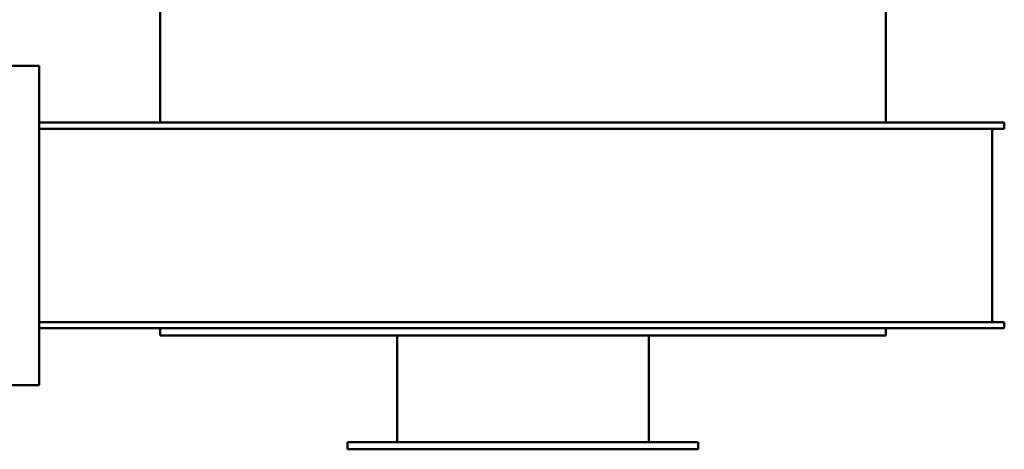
# Model space of a CAD drawing. Header units: millimetres. Extents: x 228 to 1032, y 240 to 651.
# Tile 2 of 4: x 625 to 1032, y 240 to 418. Entities that reach past the tile are written whole.
import ezdxf

# ---------------------------------------------------------------- set-up
doc = ezdxf.new("R2010")
doc.units = ezdxf.units.MM
doc.header["$LTSCALE"] = 3
doc.layers.add('Widoczne (ISO)', color=7, linetype='Continuous', lineweight=50)

msp = doc.modelspace()

# ---------------------------------------------------------------- linework, layer by layer
at = {"layer": 'Widoczne (ISO)'}
for p, q in [((683.29, 375.25), (683.29, 565.25)), ((983.29, 375.25), (983.29, 565.25)), ((240.29, 398.75), (633.29, 398.75)), ((633.29, 266.75), (633.29, 398.75)), ((826.19, 375.25), (633.29, 375.25)), ((826.19, 375.25), (1032.29, 375.25)), ((1032.29, 373.75), (1032.29, 375.25)), ((633.29, 372.75), (826.19, 372.75)), ((1032.29, 372.75), (826.19, 372.75)), ((1027.29, 371.95), (1027.29, 293.55)), ((1032.29, 373.75), (1032.29, 372.75)), ((633.29, 292.75), (826.19, 292.75)), ((633.29, 290.25), (826.19, 290.25)), ((683.29, 290.25), (683.29, 287.25)), ((1032.29, 292.75), (826.19, 292.75)), ((1032.29, 290.25), (826.19, 290.25)), ((983.29, 290.25), (983.29, 287.25)), ((1032.29, 290.25), (1032.29, 292.75)), ((983.29, 287.25), (683.29, 287.25)), ((781.29, 243.25), (781.29, 287.25)), ((885.29, 243.25), (885.29, 287.25)), ((389.99, 266.75), (633.29, 266.75)), ((760.79, 243.25), (905.79, 243.25)), ((760.79, 240.25), (760.79, 243.25)), ((760.79, 240.25), (905.79, 240.25)), ((905.79, 240.25), (905.79, 243.25))]:
    msp.add_line(p, q, dxfattribs=at)
for centre, start, end in [((1028.09, 371.95), 90, 180), ((1028.09, 293.55), 180, 270)]:
    msp.add_arc(centre, 0.8, start, end, dxfattribs=at)

doc.saveas('drawing.dxf')
